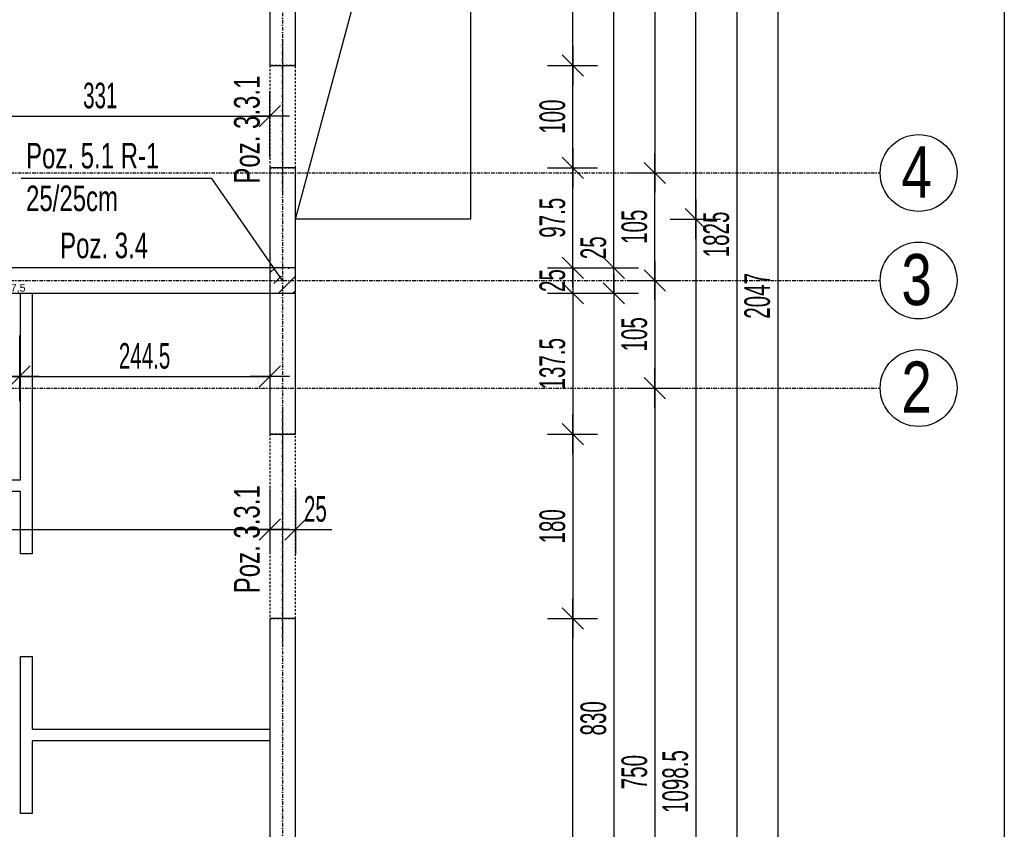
# Model space of a CAD drawing. Header units: millimetres. Extents: x -796 to 14823, y -2819 to 1873.
# Tile 25 of 51: x 2244 to 3206, y -425 to 366. Entities that reach past the tile are written whole.
import ezdxf

# ---------------------------------------------------------------- set-up
doc = ezdxf.new("R2010")
doc.units = ezdxf.units.MM
doc.header["$LTSCALE"] = 10
doc.linetypes.add('MO', pattern=[0.7, 0.35, -0.17, 0.01, -0.17])
doc.linetypes.add('MP', pattern=[0.36, 0.2, -0.16])
doc.layers.add('BA_obw', color=230, linetype='Continuous', plot=False)
for name, color, linetype in [('BA_szr', 1, 'Continuous'), ('BA_txs', 2, 'Continuous'), ('BA_wym', 1, 'Continuous'), ('BD_lpm', 1, 'MP'), ('BD_osm', 1, 'MO'), ('BD_txs', 2, 'Continuous'), ('BD_wic', 1, 'Continuous'), ('BD_wig', 3, 'Continuous'), ('BZ_odn', 1, 'Continuous'), ('BZ_txs', 2, 'Continuous')]:
    doc.layers.add(name, color=color, linetype=linetype)
doc.layers.add('Nowe_A-Przebicia_Nr_pióra__1', color=7, linetype='Continuous', lineweight=13)
doc.styles.add('BIKTS', font='bikromsw.shx', dxfattribs={"width": 0.8})
doc.styles.add('BIKWYM', font='bikromsw.shx', dxfattribs={"width": 0.6})
doc.styles.add('STYL_AUTOMATYCZNY_1', font='arial.ttf')
doc.dimstyles.new('BA_KR_100_cm', dxfattribs={"dimtxt": 25, "dimasz": 1.666667, "dimexe": 24, "dimexo": 0, "dimgap": 0, "dimtad": 0, "dimdec": 1, "dimrnd": 0.5, "dimzin": 9, "dimdsep": 46, "dimtxsty": 'BIKWYM', "dimblk": 'WYM-KR', "dimcen": 0, "dimdle": 20, "dimclrd": 256, "dimclre": 256, "dimclrt": 2, "dimadec": 0, "dimazin": 0, "dimtfac": 0.033333, "dimtdec": 1, "dimtmove": 0, "dimatfit": 3, "dimldrblk": 'WYM-KR', "dimfxl": 25, "dimfxlon": 1, "dimtvp": 0.8, "dimtolj": 1, "dimarcsym": 0})
doc.dimstyles.new('BZ_ST_100_cm', dxfattribs={"dimtxt": 25, "dimasz": 1.666667, "dimexe": 24, "dimexo": 0, "dimgap": 0, "dimtad": 0, "dimdec": 1, "dimrnd": 0.5, "dimdsep": 46, "dimtxsty": 'BIKWYM', "dimblk": 'WYM-ST', "dimcen": 0, "dimdle": 20, "dimclrd": 256, "dimclre": 256, "dimclrt": 7, "dimadec": 0, "dimazin": 0, "dimtfac": 0.033333, "dimtdec": 1, "dimtix": 1, "dimtmove": 2, "dimatfit": 3, "dimldrblk": 'WYM-ST', "dimfxl": 25, "dimfxlon": 1, "dimtvp": 0.8, "dimtolj": 1, "dimtzin": 0, "dimarcsym": 0})

# ---------------------------------------------------------------- blocks, each defined once
blk = doc.blocks.new('WYM-ST')
blk.add_hatch(color=256).paths.add_polyline_path([(-13, 2.88), (0, 0), (-13, -2.88)])
blk.add_lwpolyline([(0, 0), (-13, 2.88), (-13, -2.88), (0, 0)])
blk = doc.blocks.new('WYM-KR')
at = {"color": 7, "linetype": 'ByBlock'}
blk.add_line((6.24, 6.24), (-6.24, -6.24), dxfattribs=at)
at = {"linetype": 'ByBlock'}
blk.add_line((11.52, 0), (-11.52, 0), dxfattribs=at)
blk = doc.blocks.new('*D121')
at = {"layer": 'BA_wym', "lineweight": -2}
for p, q in [((2759.52, 576.35), (2808.52, 576.35)), ((2784.52, 323.02), (2784.52, 574.69)), ((2759.52, 321.35), (2808.52, 321.35))]:
    blk.add_line(p, q, dxfattribs=at)
at = {"layer": 'Defpoints', "color": 0}
for p in [(2513.52, 576.35), (2784.52, 576.35), (2513.52, 321.35)]:
    blk.add_point(p, dxfattribs=at)
at = {"layer": 'BA_wym', "lineweight": -2, "xscale": 1.666666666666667, "yscale": 1.666666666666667, "zscale": 1.666666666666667}
for p, rotation in [((2784.52, 576.35), 90), ((2784.52, 321.35), 270)]:
    blk.add_blockref('WYM-KR', p, dxfattribs=dict(at, rotation=rotation))
at = {"layer": 'BA_wym', "color": 2, "insert": (2764.52, 448.85), "char_height": 25, "attachment_point": 5, "rotation": 90, "style": 'BIKWYM'}
blk.add_mtext('\\A1;255', dxfattribs=at)
blk = doc.blocks.new('*D122')
at = {"layer": 'BA_wym', "lineweight": -2}
for p, q in [((2759.52, 321.35), (2808.52, 321.35)), ((2784.52, 223.02), (2784.52, 319.69)), ((2759.52, 221.35), (2808.52, 221.35))]:
    blk.add_line(p, q, dxfattribs=at)
at = {"layer": 'Defpoints', "color": 0}
for p in [(2513.52, 321.35), (2784.52, 321.35), (2513.52, 221.35)]:
    blk.add_point(p, dxfattribs=at)
at = {"layer": 'BA_wym', "lineweight": -2, "xscale": 1.666666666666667, "yscale": 1.666666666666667, "zscale": 1.666666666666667}
for p, rotation in [((2784.52, 321.35), 90), ((2784.52, 221.35), 270)]:
    blk.add_blockref('WYM-KR', p, dxfattribs=dict(at, rotation=rotation))
at = {"layer": 'BA_wym', "color": 2, "insert": (2764.52, 271.35), "char_height": 25, "attachment_point": 5, "rotation": 90, "style": 'BIKWYM'}
blk.add_mtext('\\A1;100', dxfattribs=at)
blk = doc.blocks.new('*D123')
at = {"layer": 'BA_wym', "lineweight": -2}
for p, q in [((2759.52, 221.35), (2808.52, 221.35)), ((2784.52, 125.52), (2784.52, 219.69)), ((2759.52, 123.85), (2808.52, 123.85))]:
    blk.add_line(p, q, dxfattribs=at)
at = {"layer": 'Defpoints', "color": 0}
for p in [(2513.52, 221.35), (2784.52, 221.35), (2513.52, 123.85)]:
    blk.add_point(p, dxfattribs=at)
at = {"layer": 'BA_wym', "lineweight": -2, "xscale": 1.666666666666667, "yscale": 1.666666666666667, "zscale": 1.666666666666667}
for p, rotation in [((2784.52, 221.35), 90), ((2784.52, 123.85), 270)]:
    blk.add_blockref('WYM-KR', p, dxfattribs=dict(at, rotation=rotation))
at = {"layer": 'BA_wym', "color": 2, "insert": (2764.52, 172.6), "char_height": 25, "attachment_point": 5, "rotation": 90, "style": 'BIKWYM'}
blk.add_mtext('\\A1;97.5', dxfattribs=at)
blk = doc.blocks.new('*D124')
at = {"layer": 'BA_wym', "lineweight": -2}
for p, q in [((2784.52, 125.52), (2784.52, 127.19)), ((2759.52, 123.85), (2808.52, 123.85)), ((2784.52, 123.85), (2784.52, 98.85)), ((2759.52, 98.85), (2808.52, 98.85)), ((2784.52, 97.19), (2784.52, 95.52))]:
    blk.add_line(p, q, dxfattribs=at)
at = {"layer": 'Defpoints', "color": 0}
for p in [(2513.52, 123.85), (2513.52, 98.85), (2784.52, 98.85)]:
    blk.add_point(p, dxfattribs=at)
at = {"layer": 'BA_wym', "lineweight": -2, "xscale": 1.666666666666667, "yscale": 1.666666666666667, "zscale": 1.666666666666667}
for p, rotation in [((2784.52, 123.85), 270), ((2784.52, 98.85), 90)]:
    blk.add_blockref('WYM-KR', p, dxfattribs=dict(at, rotation=rotation))
at = {"layer": 'BA_wym', "color": 2, "insert": (2764.52, 111.35), "char_height": 25, "attachment_point": 5, "rotation": 90, "style": 'BIKWYM'}
blk.add_mtext('\\A1;25', dxfattribs=at)
blk = doc.blocks.new('*D125')
at = {"layer": 'BA_wym', "lineweight": -2}
for p, q in [((2759.52, 98.85), (2808.52, 98.85)), ((2784.52, 97.19), (2784.52, -36.98)), ((2759.52, -38.65), (2808.52, -38.65))]:
    blk.add_line(p, q, dxfattribs=at)
at = {"layer": 'Defpoints', "color": 0}
for p in [(2513.52, 98.85), (2513.52, -38.65), (2784.52, -38.65)]:
    blk.add_point(p, dxfattribs=at)
at = {"layer": 'BA_wym', "lineweight": -2, "xscale": 1.666666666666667, "yscale": 1.666666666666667, "zscale": 1.666666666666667}
for p, rotation in [((2784.52, 98.85), 90), ((2784.52, -38.65), 270)]:
    blk.add_blockref('WYM-KR', p, dxfattribs=dict(at, rotation=rotation))
at = {"layer": 'BA_wym', "color": 2, "insert": (2764.52, 30.1), "char_height": 25, "attachment_point": 5, "rotation": 90, "style": 'BIKWYM'}
blk.add_mtext('\\A1;137.5', dxfattribs=at)
blk = doc.blocks.new('*D126')
at = {"layer": 'BA_wym', "lineweight": -2}
for p, q in [((2759.52, -38.65), (2808.52, -38.65)), ((2784.52, -40.31), (2784.52, -216.98)), ((2759.52, -218.65), (2808.52, -218.65))]:
    blk.add_line(p, q, dxfattribs=at)
at = {"layer": 'Defpoints', "color": 0}
for p in [(2513.52, -38.65), (2513.52, -218.65), (2784.52, -218.65)]:
    blk.add_point(p, dxfattribs=at)
at = {"layer": 'BA_wym', "lineweight": -2, "xscale": 1.666666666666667, "yscale": 1.666666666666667, "zscale": 1.666666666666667}
for p, rotation in [((2784.52, -38.65), 90), ((2784.52, -218.65), 270)]:
    blk.add_blockref('WYM-KR', p, dxfattribs=dict(at, rotation=rotation))
at = {"layer": 'BA_wym', "color": 2, "insert": (2764.52, -128.65), "char_height": 25, "attachment_point": 5, "rotation": 90, "style": 'BIKWYM'}
blk.add_mtext('\\A1;180', dxfattribs=at)
blk = doc.blocks.new('*D127')
at = {"layer": 'BA_wym', "lineweight": -2}
for p, q in [((2759.52, -218.65), (2808.52, -218.65)), ((2784.52, -900.48), (2784.52, -220.31)), ((2759.52, -902.15), (2808.52, -902.15))]:
    blk.add_line(p, q, dxfattribs=at)
at = {"layer": 'Defpoints', "color": 0}
for p in [(2513.52, -218.65), (2784.52, -218.65), (2513.52, -902.15)]:
    blk.add_point(p, dxfattribs=at)
at = {"layer": 'BA_wym', "lineweight": -2, "xscale": 1.666666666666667, "yscale": 1.666666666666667, "zscale": 1.666666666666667}
for p, rotation in [((2784.52, -218.65), 90), ((2784.52, -902.15), 270)]:
    blk.add_blockref('WYM-KR', p, dxfattribs=dict(at, rotation=rotation))
at = {"layer": 'BA_wym', "color": 2, "insert": (2764.52, -560.4), "char_height": 25, "attachment_point": 5, "rotation": 90, "style": 'BIKWYM'}
blk.add_mtext('\\A1;683.5', dxfattribs=at)
blk = doc.blocks.new('*D130')
at = {"layer": 'BA_wym', "lineweight": -2}
for p, q in [((2799.52, 1043.85), (2848.52, 1043.85)), ((2824.52, 125.52), (2824.52, 1042.19)), ((2799.52, 123.85), (2848.52, 123.85))]:
    blk.add_line(p, q, dxfattribs=at)
at = {"layer": 'Defpoints', "color": 0}
for p in [(2513.52, 1043.85), (2824.52, 1043.85), (2513.52, 123.85)]:
    blk.add_point(p, dxfattribs=at)
at = {"layer": 'BA_wym', "lineweight": -2, "xscale": 1.666666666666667, "yscale": 1.666666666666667, "zscale": 1.666666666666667}
for p, rotation in [((2824.52, 1043.85), 90), ((2824.52, 123.85), 270)]:
    blk.add_blockref('WYM-KR', p, dxfattribs=dict(at, rotation=rotation))
at = {"layer": 'BA_wym', "color": 2, "insert": (2804.52, 583.85), "char_height": 25, "attachment_point": 5, "rotation": 90, "style": 'BIKWYM'}
blk.add_mtext('\\A1;920', dxfattribs=at)
blk = doc.blocks.new('*D131')
at = {"layer": 'BA_wym', "lineweight": -2}
for p, q in [((2824.52, 125.52), (2824.52, 159.57)), ((2799.52, 123.85), (2848.52, 123.85)), ((2824.52, 98.85), (2824.52, 123.85)), ((2799.52, 98.85), (2848.52, 98.85)), ((2824.52, 97.19), (2824.52, 95.52))]:
    blk.add_line(p, q, dxfattribs=at)
at = {"layer": 'Defpoints', "color": 0}
for p in [(2513.52, 123.85), (2824.52, 123.85), (2513.52, 98.85)]:
    blk.add_point(p, dxfattribs=at)
at = {"layer": 'BA_wym', "lineweight": -2, "xscale": 1.666666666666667, "yscale": 1.666666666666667, "zscale": 1.666666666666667}
for p, rotation in [((2824.52, 123.85), 270), ((2824.52, 98.85), 90)]:
    blk.add_blockref('WYM-KR', p, dxfattribs=dict(at, rotation=rotation))
at = {"layer": 'BA_wym', "color": 2, "insert": (2804.52, 143.38), "char_height": 25, "attachment_point": 5, "rotation": 90, "style": 'BIKWYM'}
blk.add_mtext('\\A1;25', dxfattribs=at)
blk = doc.blocks.new('*D132')
at = {"layer": 'BA_wym', "lineweight": -2}
for p, q in [((2799.52, 98.85), (2848.52, 98.85)), ((2824.52, 97.19), (2824.52, -729.48)), ((2799.52, -731.15), (2848.52, -731.15))]:
    blk.add_line(p, q, dxfattribs=at)
at = {"layer": 'Defpoints', "color": 0}
for p in [(2513.52, 98.85), (2488.52, -731.15), (2824.52, -731.15)]:
    blk.add_point(p, dxfattribs=at)
at = {"layer": 'BA_wym', "lineweight": -2, "xscale": 1.666666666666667, "yscale": 1.666666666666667, "zscale": 1.666666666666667}
for p, rotation in [((2824.52, 98.85), 90), ((2824.52, -731.15), 270)]:
    blk.add_blockref('WYM-KR', p, dxfattribs=dict(at, rotation=rotation))
at = {"layer": 'BA_wym', "color": 2, "insert": (2804.52, -316.15), "char_height": 25, "attachment_point": 5, "rotation": 90, "style": 'BIKWYM'}
blk.add_mtext('\\A1;830', dxfattribs=at)
blk = doc.blocks.new('*D136')
at = {"layer": 'BA_wym', "lineweight": -2}
for p, q in [((2839.52, 1056.35), (2888.52, 1056.35)), ((2864.52, 1054.69), (2864.52, 218.02)), ((2839.52, 216.35), (2888.52, 216.35))]:
    blk.add_line(p, q, dxfattribs=at)
at = {"layer": 'Defpoints', "color": 0}
for p in [(2513.52, 1056.35), (2513.52, 216.35), (2864.52, 216.35)]:
    blk.add_point(p, dxfattribs=at)
at = {"layer": 'BA_wym', "lineweight": -2, "xscale": 1.666666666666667, "yscale": 1.666666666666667, "zscale": 1.666666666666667}
for p, rotation in [((2864.52, 1056.35), 90), ((2864.52, 216.35), 270)]:
    blk.add_blockref('WYM-KR', p, dxfattribs=dict(at, rotation=rotation))
at = {"layer": 'BA_wym', "color": 2, "insert": (2844.52, 636.35), "char_height": 25, "attachment_point": 5, "rotation": 90, "style": 'BIKWYM'}
blk.add_mtext('\\A1;840', dxfattribs=at)
blk = doc.blocks.new('*D137')
at = {"layer": 'BA_wym', "lineweight": -2}
for p, q in [((2839.52, 216.35), (2888.52, 216.35)), ((2864.52, 113.02), (2864.52, 214.69)), ((2839.52, 111.35), (2888.52, 111.35))]:
    blk.add_line(p, q, dxfattribs=at)
at = {"layer": 'Defpoints', "color": 0}
for p in [(2513.52, 216.35), (2864.52, 216.35), (2513.52, 111.35)]:
    blk.add_point(p, dxfattribs=at)
at = {"layer": 'BA_wym', "lineweight": -2, "xscale": 1.666666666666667, "yscale": 1.666666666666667, "zscale": 1.666666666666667}
for p, rotation in [((2864.52, 216.35), 90), ((2864.52, 111.35), 270)]:
    blk.add_blockref('WYM-KR', p, dxfattribs=dict(at, rotation=rotation))
at = {"layer": 'BA_wym', "color": 2, "insert": (2844.52, 163.85), "char_height": 25, "attachment_point": 5, "rotation": 90, "style": 'BIKWYM'}
blk.add_mtext('\\A1;105', dxfattribs=at)
blk = doc.blocks.new('*D138')
at = {"layer": 'BA_wym', "lineweight": -2}
for p, q in [((2839.52, 111.35), (2888.52, 111.35)), ((2864.52, 109.69), (2864.52, 8.02)), ((2839.52, 6.35), (2888.52, 6.35))]:
    blk.add_line(p, q, dxfattribs=at)
at = {"layer": 'Defpoints', "color": 0}
for p in [(2513.52, 111.35), (2513.52, 6.35), (2864.52, 6.35)]:
    blk.add_point(p, dxfattribs=at)
at = {"layer": 'BA_wym', "lineweight": -2, "xscale": 1.666666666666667, "yscale": 1.666666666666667, "zscale": 1.666666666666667}
for p, rotation in [((2864.52, 111.35), 90), ((2864.52, 6.35), 270)]:
    blk.add_blockref('WYM-KR', p, dxfattribs=dict(at, rotation=rotation))
at = {"layer": 'BA_wym', "color": 2, "insert": (2844.52, 58.85), "char_height": 25, "attachment_point": 5, "rotation": 90, "style": 'BIKWYM'}
blk.add_mtext('\\A1;105', dxfattribs=at)
blk = doc.blocks.new('*D139')
at = {"layer": 'BA_wym', "lineweight": -2}
for p, q in [((2839.52, 6.35), (2888.52, 6.35)), ((2864.52, 4.69), (2864.52, -741.98)), ((2839.52, -743.65), (2888.52, -743.65))]:
    blk.add_line(p, q, dxfattribs=at)
at = {"layer": 'Defpoints', "color": 0}
for p in [(2513.52, 6.35), (2513.52, -743.65), (2864.52, -743.65)]:
    blk.add_point(p, dxfattribs=at)
at = {"layer": 'BA_wym', "lineweight": -2, "xscale": 1.666666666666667, "yscale": 1.666666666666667, "zscale": 1.666666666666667}
for p, rotation in [((2864.52, 6.35), 90), ((2864.52, -743.65), 270)]:
    blk.add_blockref('WYM-KR', p, dxfattribs=dict(at, rotation=rotation))
at = {"layer": 'BA_wym', "color": 2, "insert": (2844.52, -368.65), "char_height": 25, "attachment_point": 5, "rotation": 90, "style": 'BIKWYM'}
blk.add_mtext('\\A1;750', dxfattribs=at)
blk = doc.blocks.new('*D142')
at = {"layer": 'BA_wym', "lineweight": -2}
for p, q in [((2919.52, 1068.85), (2968.52, 1068.85)), ((2944.52, 1067.19), (2944.52, -754.48)), ((2919.52, -756.15), (2968.52, -756.15))]:
    blk.add_line(p, q, dxfattribs=at)
at = {"layer": 'Defpoints', "color": 0}
for p in [(2513.52, 1068.85), (2488.52, -756.15), (2944.52, -756.15)]:
    blk.add_point(p, dxfattribs=at)
at = {"layer": 'BA_wym', "lineweight": -2, "xscale": 1.666666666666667, "yscale": 1.666666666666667, "zscale": 1.666666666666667}
for p, rotation in [((2944.52, 1068.85), 90), ((2944.52, -756.15), 270)]:
    blk.add_blockref('WYM-KR', p, dxfattribs=dict(at, rotation=rotation))
at = {"layer": 'BA_wym', "color": 2, "insert": (2924.52, 156.35), "char_height": 25, "attachment_point": 5, "rotation": 90, "style": 'BIKWYM'}
blk.add_mtext('\\A1;1825', dxfattribs=at)
blk = doc.blocks.new('*D144')
at = {"layer": 'BA_wym', "lineweight": -2}
for p, q in [((2959.52, 1119.85), (3008.52, 1119.85)), ((2984.52, 1118.18), (2984.52, -925.48)), ((2959.52, -927.15), (3008.52, -927.15))]:
    blk.add_line(p, q, dxfattribs=at)
at = {"layer": 'Defpoints', "color": 0}
for p in [(1823.52, 1119.85), (2513.52, -927.15), (2984.52, -927.15)]:
    blk.add_point(p, dxfattribs=at)
at = {"layer": 'BA_wym', "lineweight": -2, "xscale": 1.666666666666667, "yscale": 1.666666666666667, "zscale": 1.666666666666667}
for p, rotation in [((2984.52, 1119.85), 90), ((2984.52, -927.15), 270)]:
    blk.add_blockref('WYM-KR', p, dxfattribs=dict(at, rotation=rotation))
at = {"layer": 'BA_wym', "color": 2, "insert": (2964.52, 96.35), "char_height": 25, "attachment_point": 5, "rotation": 90, "style": 'BIKWYM'}
blk.add_mtext('\\A1;2047', dxfattribs=at)
blk = doc.blocks.new('*D231')
at = {"layer": 'BA_wym', "lineweight": -2}
for p, q in [((1973.52, -91.84), (1973.52, -155.84)), ((2488.52, -91.84), (2488.52, -155.84)), ((1975.18, -131.84), (2486.85, -131.84))]:
    blk.add_line(p, q, dxfattribs=at)
at = {"layer": 'Defpoints', "color": 0}
for p in [(1973.52, -6.15), (2488.52, -10.71), (2488.52, -131.84)]:
    blk.add_point(p, dxfattribs=at)
at = {"layer": 'BA_wym', "lineweight": -2, "xscale": 1.666666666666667, "yscale": 1.666666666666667, "zscale": 1.666666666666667, "rotation": 180}
blk.add_blockref('WYM-KR', (1973.52, -131.84), dxfattribs=at)
at = {"layer": 'BA_wym', "lineweight": -2, "xscale": 1.666666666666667, "yscale": 1.666666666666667, "zscale": 1.666666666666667}
blk.add_blockref('WYM-KR', (2488.52, -131.84), dxfattribs=at)
at = {"layer": 'BA_wym', "color": 2, "insert": (2205.3, -111.84), "char_height": 25, "attachment_point": 5, "style": 'BIKWYM'}
blk.add_mtext('\\A1;515', dxfattribs=at)
blk = doc.blocks.new('*D232')
at = {"layer": 'BA_wym', "lineweight": -2}
for p, q in [((2488.52, -91.84), (2488.52, -155.84)), ((2513.52, -91.84), (2513.52, -155.84)), ((2486.85, -131.84), (2485.18, -131.84)), ((2488.52, -131.84), (2513.52, -131.84)), ((2515.18, -131.84), (2549.23, -131.84))]:
    blk.add_line(p, q, dxfattribs=at)
at = {"layer": 'Defpoints', "color": 0}
for p in [(2488.52, -10.71), (2513.52, -10.71), (2513.52, -131.84)]:
    blk.add_point(p, dxfattribs=at)
at = {"layer": 'BA_wym', "lineweight": -2, "xscale": 1.666666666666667, "yscale": 1.666666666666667, "zscale": 1.666666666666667}
blk.add_blockref('WYM-KR', (2488.52, -131.84), dxfattribs=at)
at = {"layer": 'BA_wym', "lineweight": -2, "xscale": 1.666666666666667, "yscale": 1.666666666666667, "zscale": 1.666666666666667, "rotation": 180}
blk.add_blockref('WYM-KR', (2513.52, -131.84), dxfattribs=at)
at = {"layer": 'BA_wym', "color": 2, "insert": (2533.04, -111.84), "char_height": 25, "attachment_point": 5, "style": 'BIKWYM'}
blk.add_mtext('\\A1;25', dxfattribs=at)
blk = doc.blocks.new('*D302')
at = {"layer": 'BA_wym', "lineweight": -2}
for p, q in [((2194.03, 57.62), (2194.03, -6.38)), ((2244.02, 57.62), (2244.02, -6.38)), ((2195.7, 17.62), (2242.35, 17.62))]:
    blk.add_line(p, q, dxfattribs=at)
at = {"layer": 'Defpoints', "color": 0}
for p in [(2194.03, 70.35), (2244.02, 70.35), (2244.02, 17.62)]:
    blk.add_point(p, dxfattribs=at)
at = {"layer": 'BA_wym', "lineweight": -2, "xscale": 1.666666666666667, "yscale": 1.666666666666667, "zscale": 1.666666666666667}
for p, rotation in [((2194.03, 17.62), 180), ((2244.02, 17.62), 360)]:
    blk.add_blockref('WYM-KR', p, dxfattribs=dict(at, rotation=rotation))
at = {"layer": 'BA_wym', "color": 2, "insert": (2219.02, 37.62), "char_height": 25, "attachment_point": 5, "style": 'BIKWYM'}
blk.add_mtext('\\A1;50', dxfattribs=at)
blk = doc.blocks.new('*D303')
at = {"layer": 'BA_wym', "lineweight": -2}
for p, q in [((2244.02, 57.62), (2244.02, -6.38)), ((2488.52, 57.62), (2488.52, -6.38)), ((2245.68, 17.62), (2486.85, 17.62))]:
    blk.add_line(p, q, dxfattribs=at)
at = {"layer": 'Defpoints', "color": 0}
for p in [(2488.52, 98.85), (2244.02, 70.35), (2488.52, 17.62)]:
    blk.add_point(p, dxfattribs=at)
at = {"layer": 'BA_wym', "lineweight": -2, "xscale": 1.666666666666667, "yscale": 1.666666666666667, "zscale": 1.666666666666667}
for p, rotation in [((2244.02, 17.62), 180), ((2488.52, 17.62), 360)]:
    blk.add_blockref('WYM-KR', p, dxfattribs=dict(at, rotation=rotation))
at = {"layer": 'BA_wym', "color": 2, "insert": (2366.27, 37.62), "char_height": 25, "attachment_point": 5, "style": 'BIKWYM'}
blk.add_mtext('\\A1;244.5', dxfattribs=at)
blk = doc.blocks.new('*D305')
at = {"layer": 'BA_wym', "lineweight": -2}
for p, q in [((2157.52, 231.88), (2157.52, 295.88)), ((2488.52, 231.88), (2488.52, 295.88)), ((2159.18, 271.88), (2486.85, 271.88))]:
    blk.add_line(p, q, dxfattribs=at)
at = {"layer": 'Defpoints', "color": 0}
for p in [(2488.52, 271.88), (2157.52, 227.81), (2488.52, 221.35)]:
    blk.add_point(p, dxfattribs=at)
at = {"layer": 'BA_wym', "lineweight": -2, "xscale": 1.666666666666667, "yscale": 1.666666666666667, "zscale": 1.666666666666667}
for p, rotation in [((2157.52, 271.88), 180), ((2488.52, 271.88), 360)]:
    blk.add_blockref('WYM-KR', p, dxfattribs=dict(at, rotation=rotation))
at = {"layer": 'BA_wym', "color": 2, "insert": (2323.02, 291.88), "char_height": 25, "attachment_point": 5, "style": 'BIKWYM'}
blk.add_mtext('\\A1;331', dxfattribs=at)
blk = doc.blocks.new('*D325')
at = {"layer": 'BA_wym', "lineweight": -2}
for p, q in [((2879.52, 806.35), (2928.52, 806.35)), ((2904.52, 173.02), (2904.52, 804.69)), ((2879.52, 171.35), (2928.52, 171.35))]:
    blk.add_line(p, q, dxfattribs=at)
at = {"layer": 'Defpoints', "color": 0}
for p in [(2864.52, 806.35), (2904.52, 806.35), (2864.52, 171.35)]:
    blk.add_point(p, dxfattribs=at)
at = {"layer": 'BA_wym', "lineweight": -2, "xscale": 1.666666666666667, "yscale": 1.666666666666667, "zscale": 1.666666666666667}
for p, rotation in [((2904.52, 806.35), 90), ((2904.52, 171.35), 270)]:
    blk.add_blockref('WYM-KR', p, dxfattribs=dict(at, rotation=rotation))
at = {"layer": 'BA_wym', "color": 2, "insert": (2884.52, 488.85), "char_height": 25, "attachment_point": 5, "rotation": 90, "style": 'BIKWYM'}
blk.add_mtext('\\A1;635', dxfattribs=at)
blk = doc.blocks.new('*D326')
at = {"layer": 'BA_wym', "lineweight": -2}
for p, q in [((2879.52, 171.35), (2928.52, 171.35)), ((2904.52, 169.69), (2904.52, -925.48)), ((2879.52, -927.15), (2928.52, -927.15))]:
    blk.add_line(p, q, dxfattribs=at)
at = {"layer": 'Defpoints', "color": 0}
for p in [(2864.52, 171.35), (2864.52, -927.15), (2904.52, -927.15)]:
    blk.add_point(p, dxfattribs=at)
at = {"layer": 'BA_wym', "lineweight": -2, "xscale": 1.666666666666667, "yscale": 1.666666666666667, "zscale": 1.666666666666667}
for p, rotation in [((2904.52, 171.35), 90), ((2904.52, -927.15), 270)]:
    blk.add_blockref('WYM-KR', p, dxfattribs=dict(at, rotation=rotation))
at = {"layer": 'BA_wym', "color": 2, "insert": (2884.52, -377.9), "char_height": 25, "attachment_point": 5, "rotation": 90, "style": 'BIKWYM'}
blk.add_mtext('\\A1;1098.5', dxfattribs=at)
blk = doc.blocks.new('*D327')
at = {"layer": 'BA_wym', "lineweight": -2}
for p, q in [((2513.52, -1252.6), (2513.52, -1316.6)), ((2684.52, -1252.6), (2684.52, -1316.6)), ((2515.18, -1292.6), (2682.85, -1292.6))]:
    blk.add_line(p, q, dxfattribs=at)
at = {"layer": 'Defpoints', "color": 0}
for p in [(2684.52, 171.35), (2513.52, -927.15), (2684.52, -1292.6)]:
    blk.add_point(p, dxfattribs=at)
at = {"layer": 'BA_wym', "lineweight": -2, "xscale": 1.666666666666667, "yscale": 1.666666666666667, "zscale": 1.666666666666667, "rotation": 180}
blk.add_blockref('WYM-KR', (2513.52, -1292.6), dxfattribs=at)
at = {"layer": 'BA_wym', "lineweight": -2, "xscale": 1.666666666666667, "yscale": 1.666666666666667, "zscale": 1.666666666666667}
blk.add_blockref('WYM-KR', (2684.52, -1292.6), dxfattribs=at)
at = {"layer": 'BA_wym', "color": 2, "insert": (2599.02, -1272.6), "char_height": 25, "attachment_point": 5, "style": 'BIKWYM'}
blk.add_mtext('\\A1;171', dxfattribs=at)
blk = doc.blocks.new('*D329')
at = {"layer": 'BA_wym', "lineweight": -2}
for p, q in [((-262.48, -1292.6), (-262.48, -1356.6)), ((2684.52, -1292.6), (2684.52, -1356.6)), ((-260.82, -1332.6), (2682.85, -1332.6))]:
    blk.add_line(p, q, dxfattribs=at)
at = {"layer": 'Defpoints', "color": 0}
for p in [(-262.48, 171.35), (2684.52, 171.35), (2684.52, -1332.6)]:
    blk.add_point(p, dxfattribs=at)
at = {"layer": 'BA_wym', "lineweight": -2, "xscale": 1.666666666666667, "yscale": 1.666666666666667, "zscale": 1.666666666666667, "rotation": 180}
blk.add_blockref('WYM-KR', (-262.48, -1332.6), dxfattribs=at)
at = {"layer": 'BA_wym', "lineweight": -2, "xscale": 1.666666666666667, "yscale": 1.666666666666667, "zscale": 1.666666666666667}
blk.add_blockref('WYM-KR', (2684.52, -1332.6), dxfattribs=at)
at = {"layer": 'BA_wym', "color": 2, "insert": (1211.02, -1312.6), "char_height": 25, "attachment_point": 5, "style": 'BIKWYM'}
blk.add_mtext('\\A1;2947', dxfattribs=at)

msp = doc.modelspace()

# ---------------------------------------------------------------- hatches: boundary and pattern name
at = {"layer": 'BA_szr'}
h = msp.add_hatch(dxfattribs=at)
h.set_pattern_fill('BIK_ZELBET', color=256, scale=100, angle=45, pattern_type=2)
h.set_pattern_definition([(45, (-9125.26, -945), (-14.142136, 14.142136), []), (45, (-9132.33, -937.929), (-14.142136, 14.142136), [10, -10])])
h.paths.add_polyline_path([(2488.52, 98.85), (2513.52, 98.85), (2513.52, 123.85), (2488.52, 123.85)])

# ---------------------------------------------------------------- linework, layer by layer
at = {"layer": 'BA_obw'}
msp.add_lwpolyline([(-795.82, 1873.17), (3205.68, 1873.17), (3205.68, -1534.81), (-795.82, -1534.81)], close=True, dxfattribs=at)
at = {"layer": 'BD_lpm'}
for points in [[(2488.52, 221.35), (2513.52, 221.35), (2513.52, 321.35), (2488.52, 321.35)], [(2488.52, -218.65), (2513.51, -218.65), (2513.51, -38.65), (2488.52, -38.65)]]:
    msp.add_lwpolyline(points, close=True, dxfattribs=at)
at = {"layer": 'BD_osm', "color": 5}
for p, q in [((2501.02, 346.35), (2501.02, 196.35)), ((2501.02, -13.65), (2501.02, -243.65))]:
    msp.add_line(p, q, dxfattribs=at)
at = {"layer": 'BD_osm'}
for points in [[(2501.02, 1639.86), (2501.02, -1432.6)], [(-662.48, 216.35), (3084.52, 216.35)], [(-662.48, 111.35), (3084.52, 111.35)], [(-662.48, 6.35), (3084.52, 6.35)]]:
    msp.add_lwpolyline(points, dxfattribs=at)
at = {"layer": 'BD_wic'}
for points in [[(2513.52, 806.35), (2684.52, 806.35), (2684.52, 171.35), (2513.52, 171.35)], [(2513.52, 171.35), (2684.52, 806.35)], [(2256.52, 98.85), (2256.52, -155.66), (2245.02, -155.66), (2245.02, -94.65), (2154.02, -94.65), (2154.02, -83.15), (2245.02, -83.15), (2245.02, 98.85)], [(2488.52, -338.16), (2256.52, -338.16), (2256.52, -409.16), (2245.02, -409.16), (2245.02, -255.66), (2256.52, -255.66), (2256.52, -326.66), (2488.52, -326.66)]]:
    msp.add_lwpolyline(points, dxfattribs=at)
for centre in [(3122.02, 216.35), (3122.02, 111.35), (3122.02, 6.35)]:
    msp.add_circle(centre, 37.5, dxfattribs=at)
at = {"layer": 'BD_wig'}
for points in [[(2488.52, 321.35), (2513.52, 321.35), (2513.52, 576.35), (2488.52, 576.35)], [(2488.52, 98.85), (2513.52, 98.85), (2513.52, 123.85), (2488.52, 123.85)]]:
    msp.add_lwpolyline(points, close=True, dxfattribs=at)
for points in [[(2488.52, -38.65), (2513.52, -38.65), (2513.52, 221.35), (2488.52, 221.35), (2488.52, 123.85), (1973.52, 123.85), (1973.52, 228.85), (1937.52, 228.85), (1937.52, 203.85), (1948.52, 203.85), (1948.52, 18.85), (1937.52, 18.85), (1937.52, -6.15), (1973.52, -6.15), (1973.52, 98.85), (2488.52, 98.85), (2488.52, -38.65)], [(2488.52, -927.15), (2513.52, -927.15), (2513.52, -218.65), (2488.52, -218.65), (2488.52, -731.15), (2461.01, -731.15), (2461.01, -756.15), (2488.52, -756.15), (2488.52, -927.15)]]:
    msp.add_lwpolyline(points, dxfattribs=at)

# ---------------------------------------------------------------- texts
at = {"layer": 'BA_txs', "style": 'BIKTS', "width": 0.7}
for p in [(2478.6, 206.02), (2478.6, -193.98)]:
    msp.add_text('Poz. 3.3.1', height=25, rotation=90, dxfattribs=at).set_placement(p)
msp.add_text('Poz. 3.4', height=25, dxfattribs=at).set_placement((2283.83, 133.17))
at = {"layer": 'BD_txs', "style": 'BIKTS', "width": 0.8}
for s, p in [('4', (3105.21, 192.29)), ('3', (3105.21, 87.29)), ('2', (3105.21, -17.71))]:
    msp.add_text(s, height=50, dxfattribs=at).set_placement(p)
at = {"layer": 'BZ_txs', "insert": (2250.57, 245.78), "char_height": 25, "width": 452.0462, "attachment_point": 1, "style": 'BIKTS'}
msp.add_mtext('{\\W0.7;Poz. 5.1 R-1\\P\\A1;25/25cm}', dxfattribs=at)
at = {"layer": 'Nowe_A-Przebicia_Nr_pióra__1', "color": 7, "lineweight": 13, "style": 'STYL_AUTOMATYCZNY_1'}
msp.add_text(' /27,5', height=7.5, dxfattribs=at).set_placement((2223.92, 100.52))

# ---------------------------------------------------------------- dimensions: what is measured, and where the dimension line sits
at = {"layer": 'BA_wym'}
for base, p1, p2, angle, override, picture, middle in [((2984.52, -927.15), (1823.52, 1119.85), (2513.52, -927.15), 90, {"dimatfit": 1}, '*D144', (2964.52, 96.35)), ((2944.52, -756.15), (2513.52, 1068.85), (2488.52, -756.15), 90, {"dimatfit": 1}, '*D142', (2924.52, 156.35)), ((2864.52, 216.35), (2513.52, 1056.35), (2513.52, 216.35), 90, {"dimatfit": 1}, '*D136', (2844.52, 636.35)), ((2824.52, 1043.85), (2513.52, 123.85), (2513.52, 1043.85), 90, {"dimatfit": 1}, '*D130', (2804.52, 583.85)), ((2904.52, 806.35), (2864.52, 171.35), (2864.52, 806.35), 90, {"dimatfit": 1}, '*D325', (2884.52, 488.85)), ((2784.52, 576.35), (2513.52, 321.35), (2513.52, 576.35), 90, {"dimatfit": 1}, '*D121', (2764.52, 448.85)), ((2784.52, 321.35), (2513.52, 221.35), (2513.52, 321.35), 90, {"dimatfit": 1}, '*D122', (2764.52, 271.35)), ((2488.52, 271.88), (2157.52, 227.81), (2488.52, 221.35), 180, {"dimtmove": 1, "dimatfit": 1, "dimfxl": 40}, '*D305', (2323.02, 291.88)), ((2784.52, 221.35), (2513.52, 123.85), (2513.52, 221.35), 90, {"dimatfit": 1}, '*D123', (2764.52, 172.6)), ((2864.52, 216.35), (2513.52, 111.35), (2513.52, 216.35), 90, {"dimatfit": 1}, '*D137', (2844.52, 163.85)), ((2904.52, -927.15), (2864.52, 171.35), (2864.52, -927.15), 90, {"dimatfit": 1}, '*D326', (2884.52, -377.9)), ((2824.52, 123.85), (2513.52, 98.85), (2513.52, 123.85), 90, {"dimatfit": 1}, '*D131', (2804.52, 143.38)), ((2864.52, 6.35), (2513.52, 111.35), (2513.52, 6.35), 90, {"dimatfit": 1}, '*D138', (2844.52, 58.85)), ((2824.52, -731.15), (2513.52, 98.85), (2488.52, -731.15), 90, {"dimatfit": 1}, '*D132', (2804.52, -316.15)), ((2784.52, -38.65), (2513.52, 98.85), (2513.52, -38.65), 90, {"dimatfit": 1}, '*D125', (2764.52, 30.1)), ((2488.52, 17.62), (2244.02, 70.35), (2488.52, 98.85), 180, {"dimatfit": 1, "dimfxl": 40}, '*D303', (2366.27, 37.62)), ((2244.02, 17.62), (2194.03, 70.35), (2244.02, 70.35), 180, {"dimatfit": 1, "dimfxl": 40}, '*D302', (2219.02, 37.62)), ((2864.52, -743.65), (2513.52, 6.35), (2513.52, -743.65), 90, {"dimatfit": 1}, '*D139', (2844.52, -368.65)), ((2784.52, -218.65), (2513.52, -38.65), (2513.52, -218.65), 90, {"dimatfit": 1}, '*D126', (2764.52, -128.65)), ((2784.52, -218.65), (2513.52, -902.15), (2513.52, -218.65), 90, {"dimatfit": 1}, '*D127', (2764.52, -560.4))]:
    dim = msp.add_linear_dim(base=base, p1=p1, p2=p2, angle=angle, dimstyle='BA_KR_100_cm', override=override, dxfattribs=at)
    dim.commit()
    dim.dimension.update_dxf_attribs({"geometry": picture, "text_midpoint": middle})
for base, p1, p2, override, picture, middle in [((2684.52, -1332.6), (-262.48, 171.35), (2684.52, 171.35), {"dimatfit": 1, "dimfxl": 40}, '*D329', (1211.02, -1312.6)), ((2684.52, -1292.6), (2513.52, -927.15), (2684.52, 171.35), {"dimatfit": 1, "dimfxl": 40}, '*D327', (2599.02, -1272.6)), ((2513.52, -131.84), (2488.52, -10.71), (2513.52, -10.71), {"dimblk": 'WYM-KR', "dimatfit": 1, "dimfxl": 40}, '*D232', (2533.04, -111.84))]:
    dim = msp.add_linear_dim(base=base, p1=p1, p2=p2, dimstyle='BA_KR_100_cm', override=override, dxfattribs=at)
    dim.commit()
    dim.dimension.update_dxf_attribs({"geometry": picture, "text_midpoint": middle})
dim = msp.add_linear_dim(base=(2784.52, 98.85), p1=(2513.52, 123.85), p2=(2513.52, 98.85), angle=90, dimstyle='BA_KR_100_cm', override={"dimatfit": 1}, dxfattribs=at)
dim.commit()
dim.dimension.update_dxf_attribs({"geometry": '*D124', "text_midpoint": (2784.52, 111.35), "dimtype": 160})
dim = msp.add_linear_dim(base=(2488.52, -131.84), p1=(1973.52, -6.15), p2=(2488.52, -10.71), dimstyle='BA_KR_100_cm', override={"dimtmove": 1, "dimatfit": 1, "dimfxl": 40}, dxfattribs=at)
dim.commit()
dim.dimension.update_dxf_attribs({"geometry": '*D231', "text_midpoint": (2205.3, -131.84), "dimtype": 160})

# ---------------------------------------------------------------- leaders
at = {"layer": 'BZ_odn', "has_arrowhead": 0}
msp.add_leader([(2501.02, 111.35), (2432.09, 210.98), (2245.71, 210.98)], dimstyle='BZ_ST_100_cm', dxfattribs=at)

doc.saveas('drawing.dxf')
